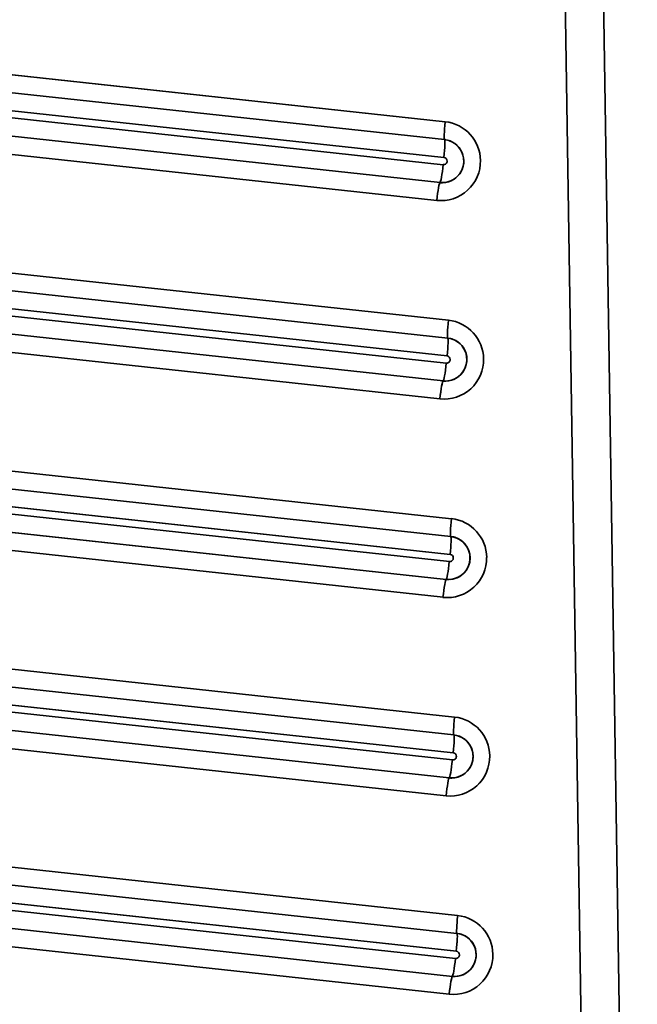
# Model space of a CAD drawing. Extents: x 233 to 844, y 35 to 794.
# Tile 10 of 19: x 758 to 844, y 246 to 382. Entities that reach past the tile are written whole.
import ezdxf
from ezdxf.enums import TextEntityAlignment as Align

# ---------------------------------------------------------------- set-up
doc = ezdxf.new("R2010")
doc.units = 0
doc.layers.get('0').update_dxf_attribs({"lineweight": 13})
doc.styles.get("Standard").update_dxf_attribs({"font": 'isocp.shx'})
doc.dimstyles.get("Standard").update_dxf_attribs({"dimtxt": 2.5, "dimasz": 2.5, "dimexe": 1.25, "dimexo": 0.625, "dimtad": 1, "dimcen": 2.5, "dimadec": 0, "dimazin": 0, "dimtfac": 1, "dimtmove": 0, "dimatfit": 0, "dimfxl": 0, "dimarcsym": 0})

# ---------------------------------------------------------------- blocks, each defined once
blk = doc.blocks.new('*D')
at = {"color": 7, "lineweight": 13}
for p, q in [((347.98, 693.6), (246.85, 693.6)), ((248.85, 83.6), (248.85, 693.6)), ((328.63, 83.6), (246.85, 83.6)), ((330.63, 81.6), (330.63, 35.3)), ((843.63, 81.6), (843.63, 35.3)), ((330.63, 37.3), (843.63, 37.3))]:
    blk.add_line(p, q, dxfattribs=at)
for points in [[(249.36, 691.67), (248.85, 693.6), (248.33, 691.67)], [(248.33, 85.53), (248.85, 83.6), (249.36, 85.53)], [(332.57, 37.82), (330.63, 37.3), (332.57, 36.78)], [(841.7, 36.78), (843.63, 37.3), (841.7, 37.82)]]:
    blk.add_lwpolyline(points, dxfattribs=at)
blk.add_text('610', height=14, rotation=90, dxfattribs=at).set_placement((246.85, 367.58), (246.85, 409.61), align=Align.FIT)
blk.add_text('513', height=14, dxfattribs=at).set_placement((566.12, 39.3), (608.15, 39.3), align=Align.FIT)
blk = doc.blocks.new('BLOCK3')
at = {"color": 7, "lineweight": 35}
for p, q in [((249.35, -269.27), (244.31, 54.12)), ((244.31, 54.12), (249.35, -269.27)), ((249.66, 54.2), (254.7, -269.19)), ((254.7, -269.19), (249.66, 54.2)), ((121.21, -88.54), (229.79, -100.3)), ((229.79, -100.3), (121.21, -88.54)), ((121.12, -91.03), (229.7, -102.78)), ((121.12, -91.03), (229.7, -102.78)), ((120.77, -93.48), (229.61, -105.26)), ((229.61, -105.26), (120.77, -93.48)), ((229.5, -106.26), (120.7, -94.48)), ((229.5, -106.26), (120.7, -94.48)), ((229.06, -108.74), (121.04, -97.05)), ((121.04, -97.05), (229.06, -108.74)), ((228.62, -111.23), (120.6, -99.54)), ((120.6, -99.54), (228.62, -111.23)), ((119.24, -115.88), (230.22, -127.89)), ((230.22, -127.89), (119.24, -115.88)), ((119.15, -118.36), (230.13, -130.37)), ((119.15, -118.36), (230.13, -130.37)), ((229.93, -133.85), (118.73, -121.81)), ((229.93, -133.85), (118.73, -121.81)), ((118.8, -120.81), (230.04, -132.85)), ((230.04, -132.85), (118.8, -120.81)), ((229.49, -136.33), (119.07, -124.38)), ((119.07, -124.38), (229.49, -136.33)), ((229.05, -138.82), (118.63, -126.87)), ((118.63, -126.87), (229.05, -138.82)), ((117.28, -143.21), (230.65, -155.48)), ((230.65, -155.48), (117.28, -143.21)), ((117.18, -145.69), (230.56, -157.96)), ((117.18, -145.69), (230.56, -157.96)), ((230.36, -161.44), (116.76, -149.14)), ((230.36, -161.44), (116.76, -149.14)), ((116.84, -148.14), (230.47, -160.44)), ((230.47, -160.44), (116.84, -148.14)), ((229.92, -163.93), (117.1, -151.72)), ((117.1, -151.72), (229.92, -163.93)), ((229.48, -166.41), (116.66, -154.2)), ((116.66, -154.2), (229.48, -166.41)), ((115.31, -170.54), (231.08, -183.07)), ((231.08, -183.07), (115.31, -170.54)), ((115.21, -173.02), (230.99, -185.55)), ((230.79, -189.03), (114.8, -176.47)), ((230.79, -189.03), (114.8, -176.47)), ((114.87, -175.48), (230.9, -188.03)), ((230.9, -188.03), (114.87, -175.48)), ((230.35, -191.52), (115.14, -179.05)), ((115.14, -179.05), (230.35, -191.52)), ((229.91, -194), (114.7, -181.54)), ((114.7, -181.54), (229.91, -194)), ((113.34, -197.87), (231.51, -210.66)), ((231.51, -210.66), (113.34, -197.87)), ((113.25, -200.35), (231.42, -213.14)), ((231.22, -216.62), (112.83, -203.81)), ((231.22, -216.62), (112.83, -203.81)), ((112.9, -202.81), (231.33, -215.62)), ((231.33, -215.62), (112.9, -202.81)), ((230.78, -219.11), (113.17, -206.38)), ((113.17, -206.38), (230.78, -219.11)), ((230.33, -221.6), (112.73, -208.87)), ((112.73, -208.87), (230.33, -221.6))]:
    blk.add_line(p, q, dxfattribs=at)
for centre, radius, start, end in [((229.19, -105.76), 5.5, 0.8256, 83.7502), ((229.19, -105.76), 5.5, 0.8258, 83.7507), ((229.55, -105.76), 0.5, 0.8255, 83.7503), ((229.55, -105.76), 0.5, 0.8256, 83.7502), ((229.55, -105.76), 0.499, 263.9082, 0.9864), ((229.55, -105.76), 0.499, 263.9081, 0.9865), ((229.38, -105.78), 2.99, 263.8231, 270.8877), ((229.62, -133.35), 5.5, 0.8256, 83.7502), ((229.62, -133.35), 5.5, 0.8255, 83.7503), ((229.98, -133.35), 0.499, 263.9082, 0.9864), ((229.98, -133.35), 0.499, 263.9081, 0.9865), ((229.98, -133.35), 0.5, 0.8255, 83.7503), ((229.98, -133.35), 0.5, 0.8256, 83.7502), ((229.81, -133.37), 2.99, 263.8231, 270.8877), ((230.05, -160.94), 5.5, 0.8256, 83.7502), ((230.05, -160.94), 5.5, 0.8255, 83.7503), ((230.24, -160.94), 3, 275.6746, 83.8014), ((230.41, -160.94), 0.499, 263.9082, 0.9864), ((230.41, -160.94), 0.499, 263.9081, 0.9865), ((230.41, -160.94), 0.5, 0.8255, 83.7503), ((230.41, -160.94), 0.5, 0.8256, 83.7502), ((230.24, -160.96), 2.99, 263.8231, 270.8879), ((230.48, -188.53), 5.5, 0.8256, 83.7502), ((230.48, -188.53), 5.5, 0.8258, 83.7507), ((230.67, -188.53), 3, 275.6708, 83.8014), ((230.84, -188.53), 0.499, 263.9082, 0.9864), ((230.84, -188.53), 0.499, 263.9081, 0.9865), ((230.84, -188.53), 0.5, 0.8255, 83.7503), ((230.84, -188.53), 0.5, 0.8256, 83.7502), ((230.67, -188.55), 2.99, 263.8231, 270.8879), ((230.91, -216.12), 5.5, 0.8256, 83.7502), ((230.91, -216.12), 5.5, 0.8258, 83.7507), ((231.27, -216.12), 0.499, 263.9082, 0.9864), ((231.27, -216.12), 0.499, 263.9081, 0.9865), ((231.27, -216.12), 0.5, 0.8255, 83.7503), ((231.27, -216.12), 0.5, 0.8256, 83.7502), ((231.1, -216.14), 2.99, 263.8231, 270.8879)]:
    blk.add_arc(centre, radius, start, end, dxfattribs=at)
for centre, major_axis, ratio, start_param, end_param in [((229.97, -100.29), (0.27, 2.49), 0.069229, 1.579381, 3.150177), ((229.97, -100.29), (-0.27, -2.49), 0.069229, 4.720974, 6.29177), ((229.38, -105.76), (0.05, -3), 0.997564, 6.160104, 9.301697), ((229.38, -105.76), (0.05, -3), 0.995539, 6.283081, 9.301912), ((229.43, -105.26), (-0.27, -2.49), 0.069229, 1.579381, 3.150177), ((229.43, -105.26), (-0.27, -2.49), 0.069229, 1.579381, 3.150177), ((229.2, -105.76), (0.1, -5.5), 0.997563, 6.158197, 7.852058), ((229.2, -105.76), (0.09, -5.5), 0.997564, 6.160104, 7.853981), ((229.33, -106.26), (-0.27, -2.49), 0.069229, 0.008585, 1.579381), ((229.33, -106.26), (-0.27, -2.49), 0.069229, 0.008585, 1.57938), ((228.79, -111.23), (-0.27, -2.49), 0.069229, 3.150177, 4.720974), ((228.79, -111.23), (0.27, 2.49), 0.069229, 0.008585, 1.579381), ((230.4, -127.88), (0.27, 2.49), 0.069229, 1.579381, 3.150177), ((230.4, -127.88), (-0.27, -2.49), 0.069229, 4.720974, 6.29177), ((229.81, -133.35), (0.05, -3), 0.997564, 6.160104, 9.301697), ((229.81, -133.35), (0.05, -3), 0.995539, 6.283081, 9.301912), ((229.86, -132.85), (-0.27, -2.49), 0.069229, 1.579383, 3.150177), ((229.86, -132.85), (-0.27, -2.49), 0.069229, 1.579381, 3.150177), ((229.63, -133.35), (0.1, -5.5), 0.997563, 6.158197, 7.852058), ((229.63, -133.35), (0.09, -5.5), 0.997564, 6.160104, 7.853981), ((229.76, -133.85), (-0.27, -2.49), 0.069229, 0.008585, 1.579381), ((229.76, -133.85), (-0.27, -2.49), 0.069229, 0.008585, 1.579383), ((229.22, -138.82), (-0.27, -2.49), 0.069229, 3.150177, 4.720974), ((229.22, -138.82), (0.27, 2.49), 0.069229, 0.008585, 1.579381), ((230.83, -155.47), (0.27, 2.49), 0.069229, 1.579381, 3.150177), ((230.83, -155.47), (-0.27, -2.49), 0.069229, 4.720974, 6.29177), ((230.24, -160.94), (0.05, -3), 0.997564, 6.160106, 9.301699), ((230.24, -160.94), (0.05, -3), 0.995539, 6.283086, 9.301913), ((230.29, -160.45), (-0.27, -2.49), 0.069229, 1.57938, 3.150177), ((230.29, -160.45), (-0.27, -2.49), 0.069229, 1.579381, 3.150177), ((230.06, -160.95), (0.1, -5.5), 0.997563, 6.158196, 7.852057), ((230.06, -160.95), (0.09, -5.5), 0.997564, 6.160106, 7.853982), ((230.18, -161.44), (-0.27, -2.49), 0.069229, 0.008585, 1.579381), ((230.18, -161.44), (-0.27, -2.49), 0.069229, 0.008585, 1.57938), ((229.65, -166.41), (-0.27, -2.49), 0.069229, 3.150177, 4.720974), ((229.65, -166.41), (0.27, 2.49), 0.069229, 0.008585, 1.579379), ((231.26, -183.07), (0.27, 2.49), 0.069229, 1.579382, 3.150177), ((231.26, -183.07), (-0.27, -2.49), 0.069229, 4.720974, 6.29177), ((230.67, -188.53), (0.05, -3), 0.997564, 6.160106, 9.301699), ((230.67, -188.53), (0.05, -3), 0.995539, 6.283086, 9.301913), ((230.72, -188.04), (-0.27, -2.49), 0.069229, 1.579383, 3.150177), ((230.72, -188.04), (-0.27, -2.49), 0.069229, 1.579381, 3.150177), ((230.49, -188.54), (0.1, -5.5), 0.997563, 6.158196, 7.852057), ((230.49, -188.54), (0.09, -5.5), 0.997564, 6.160106, 7.853982), ((230.61, -189.03), (-0.27, -2.49), 0.069229, 0.008585, 1.579381), ((230.61, -189.03), (-0.27, -2.49), 0.069229, 0.008585, 1.57938), ((230.08, -194), (-0.27, -2.49), 0.069229, 3.150177, 4.720974), ((230.08, -194), (0.27, 2.49), 0.069229, 0.008585, 1.579379), ((231.69, -210.66), (0.27, 2.49), 0.069229, 1.579381, 3.150177), ((231.69, -210.66), (-0.27, -2.49), 0.069229, 4.720974, 6.29177), ((231.1, -216.12), (0.05, -3), 0.997564, 6.160106, 9.301699), ((231.1, -216.12), (0.05, -3), 0.995539, 6.283086, 9.301913), ((231.15, -215.63), (-0.27, -2.49), 0.069229, 1.57938, 3.150177), ((231.15, -215.63), (-0.27, -2.49), 0.069229, 1.579381, 3.150177), ((230.92, -216.13), (0.1, -5.5), 0.997563, 6.158197, 7.852058), ((230.92, -216.13), (0.09, -5.5), 0.997564, 6.160106, 7.853982), ((231.04, -216.62), (-0.27, -2.49), 0.069229, 0.008585, 1.579381), ((231.04, -216.62), (-0.27, -2.49), 0.069229, 0.008585, 1.57938), ((230.51, -221.59), (-0.27, -2.49), 0.069229, 3.150177, 4.720974), ((230.51, -221.59), (0.27, 2.49), 0.069229, 0.008585, 1.579381)]:
    blk.add_ellipse(centre, major_axis=major_axis, ratio=ratio, start_param=start_param, end_param=end_param, dxfattribs=at)

msp = doc.modelspace()

# ---------------------------------------------------------------- block references
at = {"lineweight": 0}
msp.add_blockref('BLOCK3', (587.134, 468.597), dxfattribs=at)

# ---------------------------------------------------------------- dimensions: what is measured, and where the dimension line sits
at = {"color": 0, "lineweight": 0}
for base, p1, p2, angle, middle, dimtype in [((248.846, 693.597), (330.634, 83.597), (349.979, 693.597), 89.99952, (248.846, 388.597), 160), ((330.634, 37.301), (843.634, 83.597), (330.634, 83.597), 180, (587.134, 37.301), 161)]:
    dim = msp.add_linear_dim(base=base, p1=p1, p2=p2, angle=angle, dimstyle='Standard', dxfattribs=at)
    dim.commit()
    dim.dimension.update_dxf_attribs({"geometry": '*D', "text_midpoint": middle, "dimtype": dimtype})

doc.saveas('drawing.dxf')
